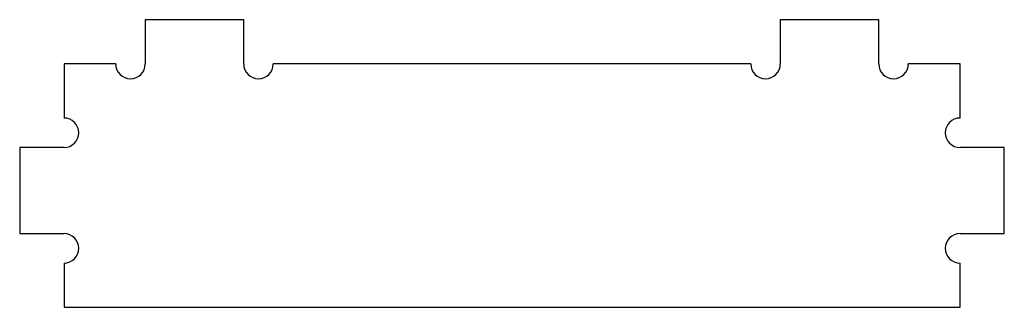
# Model space of a CAD drawing. Header units: millimetres. Extents: x -382 to 18, y 0 to 117.
import ezdxf

# ---------------------------------------------------------------- set-up
doc = ezdxf.new("R2010")
doc.units = ezdxf.units.MM

msp = doc.modelspace()

# ---------------------------------------------------------------- linework, layer by layer
at = {"color": 7, "linetype": 'Continuous', "lineweight": 25}
for p, q in [((-291, 117), (-331, 117)), ((-331, 117), (-331, 99)), ((-291, 99), (-291, 117)), ((-33, 117), (-73, 117)), ((-73, 117), (-73, 99)), ((-33, 99), (-33, 117)), ((-343, 99), (-364, 99)), ((-364, 99), (-364, 77)), ((-85, 99), (-279, 99)), ((0, 99), (-21, 99)), ((0, 77), (0, 99)), ((-364, 65), (-382, 65)), ((-382, 65), (-382, 30)), ((18, 65), (0, 65)), ((18, 30), (18, 65)), ((-382, 30), (-364, 30)), ((0, 30), (18, 30)), ((-364, 18), (-364, 0)), ((0, 0), (0, 18)), ((-364, 0), (0, 0))]:
    msp.add_line(p, q, dxfattribs=at)
for centre, start, end in [((-337, 99), 180, 0), ((-285, 99), 180, 0), ((-79, 99), 180, 0), ((-27, 99), 180, 0), ((-364, 71), 270, 90), ((0, 71), 90, 270), ((-364, 24), 270, 90), ((0, 24), 90, 270)]:
    msp.add_arc(centre, 6, start, end, dxfattribs=at)

doc.saveas('drawing.dxf')
